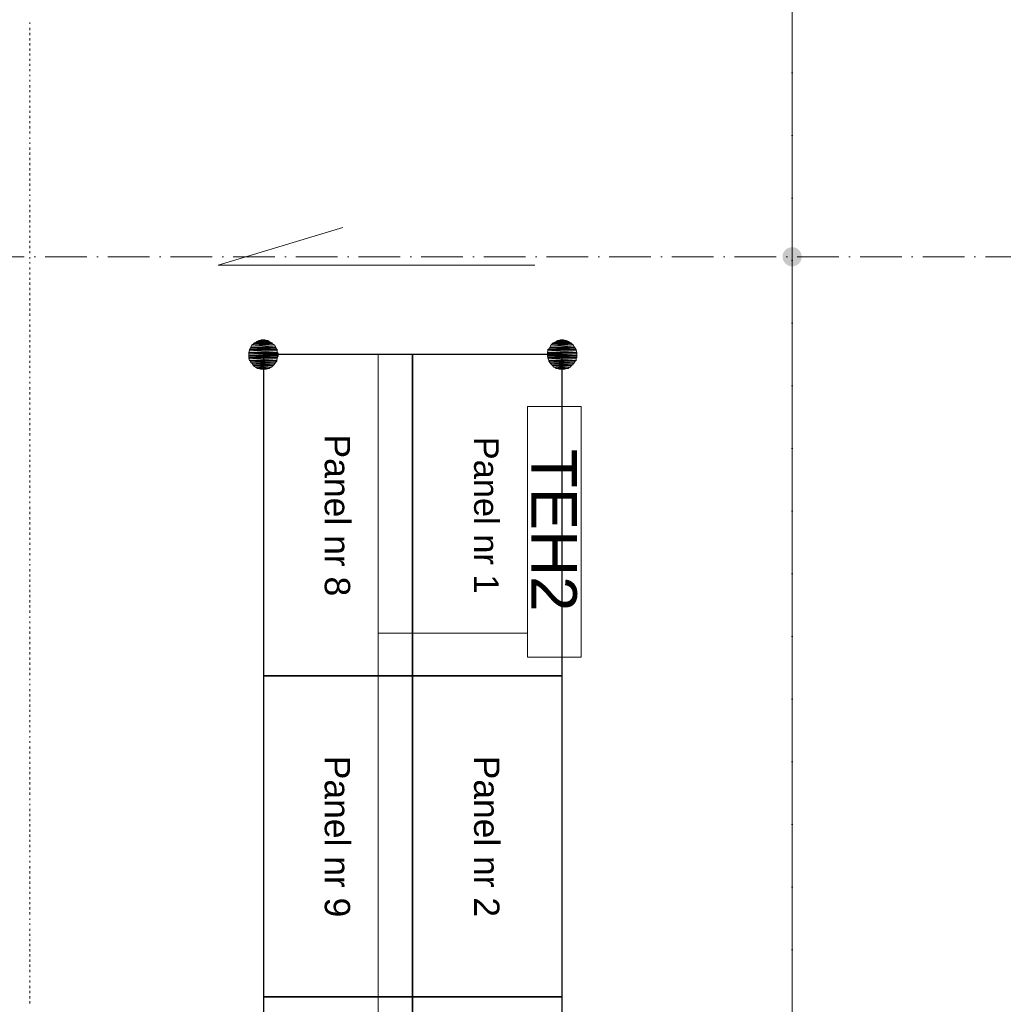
# Model space of a CAD drawing. Header units: centimetres. Extents: x -16053 to 7031, y -7778 to 254.
# Tile 172 of 256: x -5282 to -4716, y -2667 to -2100. Entities that reach past the tile are written whole.
import ezdxf

# ---------------------------------------------------------------- set-up
doc = ezdxf.new("R2010")
doc.units = ezdxf.units.CM
doc.header["$MEASUREMENT"] = 0
doc.linetypes.add('ACAD_ISO10W100', pattern=[18, 12, -3, 0, -3])
doc.layers.get('0').update_dxf_attribs({"linetype": 'CONTINUOUS'})
doc.layers.add('ODGROMÓWKA', color=3, linetype='ACAD_ISO10W100', lineweight=13)
doc.styles.add('Arial$001', font='arial.ttf', dxfattribs={"height": 2.232})

# ---------------------------------------------------------------- blocks, each defined once
blk = doc.blocks.new('G$C4A19DF77')
h = blk.add_hatch(color=1)
h.paths.add_polyline_path([(13.965, 252.497), (12.906, 252.497), (14.097, 252.415)])
h.paths.add_polyline_path([(12.906, 252.497), (14.097, 252.415), (12.823, 252.415)])
h.paths.add_polyline_path([(14.097, 252.415), (12.823, 252.415), (12.79, 252.415)])
h = blk.add_hatch(color=1)
h.paths.add_polyline_path([(13.965, 252.53), (12.956, 252.53), (13.965, 252.497)])
h.paths.add_polyline_path([(12.956, 252.53), (13.965, 252.497), (12.906, 252.497)])
h = blk.add_hatch(color=1)
h.paths.add_polyline_path([(13.849, 252.58), (13.039, 252.58), (13.965, 252.53)])
h.paths.add_polyline_path([(13.039, 252.58), (13.965, 252.53), (12.956, 252.53)])
h = blk.add_hatch(color=1)
h.paths.add_polyline_path([(13.8, 252.613), (13.088, 252.613), (13.849, 252.58)])
h.paths.add_polyline_path([(13.088, 252.613), (13.849, 252.58), (13.039, 252.58)])
h = blk.add_hatch(color=1)
h.paths.add_polyline_path([(13.717, 252.663), (13.204, 252.663), (13.8, 252.613)])
h.paths.add_polyline_path([(13.204, 252.663), (13.8, 252.613), (13.088, 252.613)])
h = blk.add_hatch(color=1)
h.paths.add_polyline_path([(13.551, 252.712), (13.336, 252.712), (13.684, 252.663)])
h.paths.add_polyline_path([(13.336, 252.712), (13.684, 252.663), (13.254, 252.663)])
h = blk.add_hatch(color=1)
h.paths.add_polyline_path([(31.206, 252.497), (30.114, 252.497), (31.306, 252.415)])
h.paths.add_polyline_path([(30.114, 252.497), (31.306, 252.415), (30.032, 252.415)])
h.paths.add_polyline_path([(31.306, 252.415), (30.032, 252.415)])
h.paths.add_polyline_path([(30.032, 252.415), (31.306, 252.415), (31.289, 252.415)])
h = blk.add_hatch(color=1)
h.paths.add_polyline_path([(31.173, 252.53), (30.147, 252.53), (31.206, 252.497)])
h.paths.add_polyline_path([(30.147, 252.53), (31.206, 252.497), (30.114, 252.497)])
h = blk.add_hatch(color=1)
h.paths.add_polyline_path([(31.091, 252.58), (30.247, 252.58), (31.173, 252.53)])
h.paths.add_polyline_path([(30.247, 252.58), (31.173, 252.53), (30.147, 252.53)])
h = blk.add_hatch(color=1)
h.paths.add_polyline_path([(31.041, 252.613), (30.329, 252.613), (31.091, 252.58)])
h.paths.add_polyline_path([(30.329, 252.613), (31.091, 252.58), (30.247, 252.58)])
h = blk.add_hatch(color=1)
h.paths.add_polyline_path([(30.909, 252.663), (30.412, 252.663), (31.041, 252.613)])
h.paths.add_polyline_path([(30.412, 252.663), (31.041, 252.613), (30.329, 252.613)])
h = blk.add_hatch(color=1)
h.paths.add_polyline_path([(30.743, 252.712), (30.578, 252.712), (30.875, 252.663)])
h.paths.add_polyline_path([(30.578, 252.712), (30.875, 252.663), (30.445, 252.663)])
h = blk.add_hatch(color=1)
h.paths.add_polyline_path([(14.263, 252.117), (12.658, 252.117), (14.263, 251.984)])
h.paths.add_polyline_path([(12.658, 252.117), (14.263, 251.984), (12.625, 251.984)])
h = blk.add_hatch(color=1)
h.paths.add_polyline_path([(14.263, 251.984), (12.625, 251.984), (14.313, 251.935)])
h.paths.add_polyline_path([(12.625, 251.984), (14.313, 251.935), (12.625, 251.935)])
h = blk.add_hatch(color=1)
h.paths.add_polyline_path([(14.313, 251.935), (12.625, 251.935), (14.313, 251.819)])
h.paths.add_polyline_path([(12.625, 251.935), (14.313, 251.819), (12.625, 251.819)])
h = blk.add_hatch(color=1)
h.paths.add_polyline_path([(14.18, 252.232), (12.708, 252.232), (14.263, 252.15)])
h.paths.add_polyline_path([(12.708, 252.232), (14.263, 252.15), (12.658, 252.15)])
h = blk.add_hatch(color=1)
h.paths.add_polyline_path([(14.263, 252.15), (12.658, 252.15), (14.263, 252.117)])
h.paths.add_polyline_path([(12.658, 252.15), (14.263, 252.117), (12.658, 252.117)])
h = blk.add_hatch(color=1)
h.paths.add_polyline_path([(14.18, 252.282), (12.741, 252.282), (14.18, 252.232)])
h.paths.add_polyline_path([(12.741, 252.282), (14.18, 252.232), (12.708, 252.232)])
h = blk.add_hatch(color=1)
h.paths.add_polyline_path([(14.097, 252.415), (12.79, 252.415), (14.18, 252.282)])
h.paths.add_polyline_path([(12.79, 252.415), (14.18, 252.282), (12.741, 252.282)])
h = blk.add_hatch(color=1)
h.paths.add_polyline_path([(31.471, 252.117), (29.85, 252.117), (31.504, 251.984)])
h.paths.add_polyline_path([(29.85, 252.117), (31.504, 251.984), (29.817, 251.984)])
h = blk.add_hatch(color=1)
h.paths.add_polyline_path([(31.504, 251.984), (29.817, 251.984), (31.504, 251.935)])
h.paths.add_polyline_path([(29.817, 251.984), (31.504, 251.935), (29.817, 251.935)])
h = blk.add_hatch(color=1)
h.paths.add_polyline_path([(31.504, 251.935), (29.817, 251.935), (31.504, 251.819)])
h.paths.add_polyline_path([(29.817, 251.935), (31.504, 251.819), (29.817, 251.819)])
h = blk.add_hatch(color=1)
h.paths.add_polyline_path([(31.422, 252.232), (29.949, 252.232), (31.471, 252.15)])
h.paths.add_polyline_path([(29.949, 252.232), (31.471, 252.15), (29.85, 252.15)])
h = blk.add_hatch(color=1)
h.paths.add_polyline_path([(31.471, 252.15), (29.85, 252.15), (31.471, 252.117)])
h.paths.add_polyline_path([(29.85, 252.15), (31.471, 252.117), (29.85, 252.117)])
h = blk.add_hatch(color=1)
h.paths.add_polyline_path([(31.306, 252.415), (30.032, 252.415), (31.388, 252.282)])
h.paths.add_polyline_path([(30.032, 252.415), (31.388, 252.282), (29.949, 252.282)])
h = blk.add_hatch(color=1)
h.paths.add_polyline_path([(31.388, 252.282), (29.949, 252.282), (31.422, 252.232)])
h.paths.add_polyline_path([(29.949, 252.282), (31.422, 252.232), (29.949, 252.232)])
h = blk.add_hatch(color=1)
h.paths.add_polyline_path([(14.313, 251.819), (12.625, 251.819), (14.313, 251.769)])
h.paths.add_polyline_path([(12.625, 251.819), (14.313, 251.769), (12.625, 251.769)])
h = blk.add_hatch(color=1)
h.paths.add_polyline_path([(14.313, 251.769), (12.625, 251.769), (14.263, 251.686)])
h.paths.add_polyline_path([(12.625, 251.769), (14.263, 251.686), (12.625, 251.686)])
h = blk.add_hatch(color=1)
h.paths.add_polyline_path([(14.263, 251.686), (12.625, 251.686), (14.263, 251.653)])
h.paths.add_polyline_path([(12.625, 251.686), (14.263, 251.653), (12.625, 251.653)])
h = blk.add_hatch(color=1)
h.paths.add_polyline_path([(14.263, 251.653), (12.625, 251.653), (14.23, 251.521)])
h.paths.add_polyline_path([(12.625, 251.653), (14.23, 251.521), (12.658, 251.521)])
h = blk.add_hatch(color=1)
h.paths.add_polyline_path([(14.23, 251.521), (12.658, 251.521), (14.23, 251.471)])
h.paths.add_polyline_path([(12.658, 251.521), (14.23, 251.471), (12.708, 251.471)])
h = blk.add_hatch(color=1)
h.paths.add_polyline_path([(14.23, 251.471), (12.708, 251.471), (14.147, 251.389)])
h.paths.add_polyline_path([(12.708, 251.471), (14.147, 251.389), (12.741, 251.389)])
h = blk.add_hatch(color=1)
h.paths.add_polyline_path([(14.147, 251.389), (12.741, 251.389), (14.147, 251.356)])
h.paths.add_polyline_path([(12.741, 251.389), (14.147, 251.356), (12.79, 251.356)])
h = blk.add_hatch(color=1)
h.paths.add_polyline_path([(31.504, 251.819), (29.817, 251.819), (31.504, 251.769)])
h.paths.add_polyline_path([(29.817, 251.819), (31.504, 251.769), (29.817, 251.769)])
h = blk.add_hatch(color=1)
h.paths.add_polyline_path([(31.504, 251.769), (29.817, 251.769), (31.504, 251.686)])
h.paths.add_polyline_path([(29.817, 251.769), (31.504, 251.686), (29.85, 251.686)])
h = blk.add_hatch(color=1)
h.paths.add_polyline_path([(31.504, 251.686), (29.85, 251.686), (31.471, 251.653)])
h.paths.add_polyline_path([(29.85, 251.686), (31.471, 251.653), (29.85, 251.653)])
h = blk.add_hatch(color=1)
h.paths.add_polyline_path([(31.471, 251.653), (29.85, 251.653), (31.471, 251.521)])
h.paths.add_polyline_path([(29.85, 251.653), (31.471, 251.521), (29.899, 251.521)])
h = blk.add_hatch(color=1)
h.paths.add_polyline_path([(31.471, 251.521), (29.899, 251.521), (31.422, 251.471)])
h.paths.add_polyline_path([(29.899, 251.521), (31.422, 251.471), (29.899, 251.471)])
h = blk.add_hatch(color=1)
h.paths.add_polyline_path([(31.422, 251.471), (29.899, 251.471), (31.388, 251.389)])
h.paths.add_polyline_path([(29.899, 251.471), (31.388, 251.389), (29.982, 251.389)])
h = blk.add_hatch(color=1)
h.paths.add_polyline_path([(31.388, 251.389), (29.982, 251.389), (31.339, 251.356)])
h.paths.add_polyline_path([(29.982, 251.389), (31.339, 251.356), (29.982, 251.356)])
h = blk.add_hatch(color=1)
h.paths.add_polyline_path([(14.147, 251.356), (12.79, 251.356), (14.064, 251.256)])
h.paths.add_polyline_path([(12.79, 251.356), (14.064, 251.256), (12.873, 251.256)])
h = blk.add_hatch(color=1)
h.paths.add_polyline_path([(14.064, 251.256), (12.873, 251.256), (14.015, 251.223)])
h.paths.add_polyline_path([(12.873, 251.256), (14.015, 251.223), (12.873, 251.223)])
h = blk.add_hatch(color=1)
h.paths.add_polyline_path([(14.015, 251.223), (12.873, 251.223), (13.932, 251.14)])
h.paths.add_polyline_path([(12.873, 251.223), (13.932, 251.14), (13.005, 251.14)])
h = blk.add_hatch(color=1)
h.paths.add_polyline_path([(13.882, 251.14), (13.005, 251.14), (13.8, 251.058)])
h.paths.add_polyline_path([(13.005, 251.14), (13.8, 251.058), (13.121, 251.058)])
h = blk.add_hatch(color=1)
h.paths.add_polyline_path([(13.767, 251.058), (13.171, 251.058), (13.634, 251.008)])
h.paths.add_polyline_path([(13.171, 251.058), (13.634, 251.008), (13.303, 251.008)])
h = blk.add_hatch(color=1)
h.paths.add_polyline_path([(31.339, 251.356), (29.982, 251.356), (31.256, 251.256)])
h.paths.add_polyline_path([(29.982, 251.356), (31.256, 251.256), (30.065, 251.256)])
h = blk.add_hatch(color=1)
h.paths.add_polyline_path([(31.256, 251.256), (30.065, 251.256), (31.206, 251.223)])
h.paths.add_polyline_path([(30.065, 251.256), (31.206, 251.223), (30.114, 251.223)])
h = blk.add_hatch(color=1)
h.paths.add_polyline_path([(31.206, 251.223), (30.114, 251.223), (31.124, 251.14)])
h.paths.add_polyline_path([(30.114, 251.223), (31.124, 251.14), (30.197, 251.14)])
h = blk.add_hatch(color=1)
h.paths.add_polyline_path([(31.091, 251.14), (30.247, 251.14), (31.008, 251.058)])
h.paths.add_polyline_path([(30.247, 251.14), (31.008, 251.058), (30.329, 251.058)])
h = blk.add_hatch(color=1)
h.paths.add_polyline_path([(30.958, 251.058), (30.363, 251.058), (30.826, 251.008)])
h.paths.add_polyline_path([(30.363, 251.058), (30.826, 251.008), (30.495, 251.008)])
at = {"color": 1, "linetype": 'Continuous', "lineweight": 5}
for points in [[(12.906, 252.497), (14.097, 252.415), (12.823, 252.415)], [(12.956, 252.53), (13.965, 252.497), (12.906, 252.497)], [(13.965, 252.497), (12.906, 252.497), (14.097, 252.415)], [(13.039, 252.58), (13.965, 252.53), (12.956, 252.53)], [(13.965, 252.53), (12.956, 252.53), (13.965, 252.497)], [(13.088, 252.613), (13.849, 252.58), (13.039, 252.58)], [(13.849, 252.58), (13.039, 252.58), (13.965, 252.53)], [(13.204, 252.663), (13.8, 252.613), (13.088, 252.613)], [(13.8, 252.613), (13.088, 252.613), (13.849, 252.58)], [(13.254, 252.663), (13.717, 252.663), (13.204, 252.663)], [(13.717, 252.663), (13.204, 252.663), (13.8, 252.613)], [(13.336, 252.712), (13.684, 252.663), (13.254, 252.663)], [(13.684, 252.663), (13.254, 252.663), (13.717, 252.663)], [(13.502, 252.712), (13.551, 252.712), (13.336, 252.712)], [(13.551, 252.712), (13.336, 252.712), (13.684, 252.663)], [(30.114, 252.497), (31.306, 252.415), (30.032, 252.415)], [(30.147, 252.53), (31.206, 252.497), (30.114, 252.497)], [(31.206, 252.497), (30.114, 252.497), (31.306, 252.415)], [(30.247, 252.58), (31.173, 252.53), (30.147, 252.53)], [(31.173, 252.53), (30.147, 252.53), (31.206, 252.497)], [(30.329, 252.613), (31.091, 252.58), (30.247, 252.58)], [(31.091, 252.58), (30.247, 252.58), (31.173, 252.53)], [(30.412, 252.663), (31.041, 252.613), (30.329, 252.613)], [(31.041, 252.613), (30.329, 252.613), (31.091, 252.58)], [(30.445, 252.663), (30.909, 252.663), (30.412, 252.663)], [(30.909, 252.663), (30.412, 252.663), (31.041, 252.613)], [(30.578, 252.712), (30.875, 252.663), (30.445, 252.663)], [(30.875, 252.663), (30.445, 252.663), (30.909, 252.663)], [(30.743, 252.712), (30.578, 252.712), (30.578, 252.712)], [(30.743, 252.712), (30.578, 252.712), (30.875, 252.663)], [(12.658, 252.117), (14.263, 251.984), (12.625, 251.984)], [(14.263, 251.984), (12.625, 251.984), (14.313, 251.935)], [(12.625, 251.984), (14.313, 251.935), (12.625, 251.935)], [(14.313, 251.935), (12.625, 251.935), (14.313, 251.819)], [(12.625, 251.935), (14.313, 251.819), (12.625, 251.819)], [(12.708, 252.232), (14.263, 252.15), (12.658, 252.15)], [(14.263, 252.15), (12.658, 252.15), (14.263, 252.117)], [(12.658, 252.15), (14.263, 252.117), (12.658, 252.117)], [(14.263, 252.117), (12.658, 252.117), (14.263, 251.984)], [(12.741, 252.282), (14.18, 252.232), (12.708, 252.232)], [(14.18, 252.232), (12.708, 252.232), (14.263, 252.15)], [(12.79, 252.415), (14.18, 252.282), (12.741, 252.282)], [(14.18, 252.282), (12.741, 252.282), (14.18, 252.232)], [(14.097, 252.415), (12.823, 252.415), (12.79, 252.415)], [(14.097, 252.415), (12.79, 252.415), (14.18, 252.282)], [(12.823, 252.415), (14.097, 252.415), (14.097, 252.415)], [(29.85, 252.117), (31.504, 251.984), (29.817, 251.984)], [(31.504, 251.984), (29.817, 251.984), (31.504, 251.935)], [(29.817, 251.984), (31.504, 251.935), (29.817, 251.935)], [(31.504, 251.935), (29.817, 251.935), (31.504, 251.819)], [(29.817, 251.935), (31.504, 251.819), (29.817, 251.819)], [(29.949, 252.232), (31.471, 252.15), (29.85, 252.15)], [(31.471, 252.15), (29.85, 252.15), (31.471, 252.117)], [(29.85, 252.15), (31.471, 252.117), (29.85, 252.117)], [(31.471, 252.117), (29.85, 252.117), (31.504, 251.984)], [(30.032, 252.415), (31.388, 252.282), (29.949, 252.282)], [(31.388, 252.282), (29.949, 252.282), (31.422, 252.232)], [(29.949, 252.282), (31.422, 252.232), (29.949, 252.232)], [(31.422, 252.232), (29.949, 252.232), (31.471, 252.15)], [(31.306, 252.415), (30.032, 252.415)], [(30.032, 252.415), (31.306, 252.415), (31.289, 252.415)], [(31.306, 252.415), (30.032, 252.415), (31.388, 252.282)], [(14.313, 251.819), (12.625, 251.819), (14.313, 251.769)], [(12.625, 251.819), (14.313, 251.769), (12.625, 251.769)], [(14.313, 251.769), (12.625, 251.769), (14.263, 251.686)], [(12.625, 251.769), (14.263, 251.686), (12.625, 251.686)], [(14.263, 251.686), (12.625, 251.686), (14.263, 251.653)], [(12.625, 251.686), (14.263, 251.653), (12.625, 251.653)], [(14.263, 251.653), (12.625, 251.653), (14.23, 251.521)], [(12.625, 251.653), (14.23, 251.521), (12.658, 251.521)], [(14.23, 251.521), (12.658, 251.521), (14.23, 251.471)], [(12.658, 251.521), (14.23, 251.471), (12.708, 251.471)], [(14.23, 251.471), (12.708, 251.471), (14.147, 251.389)], [(12.708, 251.471), (14.147, 251.389), (12.741, 251.389)], [(14.147, 251.389), (12.741, 251.389), (14.147, 251.356)], [(12.741, 251.389), (14.147, 251.356), (12.79, 251.356)], [(31.504, 251.819), (29.817, 251.819), (31.504, 251.769)], [(29.817, 251.819), (31.504, 251.769), (29.817, 251.769)], [(31.504, 251.769), (29.817, 251.769), (31.504, 251.686)], [(29.817, 251.769), (31.504, 251.686), (29.85, 251.686)], [(31.504, 251.686), (29.85, 251.686), (31.471, 251.653)], [(29.85, 251.686), (31.471, 251.653), (29.85, 251.653)], [(31.471, 251.653), (29.85, 251.653), (31.471, 251.521)], [(29.85, 251.653), (31.471, 251.521), (29.899, 251.521)], [(31.471, 251.521), (29.899, 251.521), (31.422, 251.471)], [(29.899, 251.521), (31.422, 251.471), (29.899, 251.471)], [(31.422, 251.471), (29.899, 251.471), (31.388, 251.389)], [(29.899, 251.471), (31.388, 251.389), (29.982, 251.389)], [(31.388, 251.389), (29.982, 251.389), (31.339, 251.356)], [(29.982, 251.389), (31.339, 251.356), (29.982, 251.356)], [(14.147, 251.356), (12.79, 251.356), (14.064, 251.256)], [(12.79, 251.356), (14.064, 251.256), (12.873, 251.256)], [(14.064, 251.256), (12.873, 251.256), (14.015, 251.223)], [(12.873, 251.256), (14.015, 251.223), (12.873, 251.223)], [(14.015, 251.223), (12.873, 251.223), (13.932, 251.14)], [(12.873, 251.223), (13.932, 251.14), (13.005, 251.14)], [(13.882, 251.14), (13.882, 251.14), (13.005, 251.14)], [(13.882, 251.14), (13.005, 251.14), (13.932, 251.14)], [(13.882, 251.14), (13.005, 251.14), (13.8, 251.058)], [(13.005, 251.14), (13.8, 251.058), (13.121, 251.058)], [(13.8, 251.058), (13.121, 251.058), (13.767, 251.058)], [(13.121, 251.058), (13.767, 251.058), (13.171, 251.058)], [(13.767, 251.058), (13.171, 251.058), (13.634, 251.008)], [(13.171, 251.058), (13.634, 251.008), (13.303, 251.008)], [(13.634, 251.008), (13.551, 251.008), (13.303, 251.008)], [(13.551, 251.008), (13.303, 251.008)], [(13.303, 251.008), (13.551, 251.008), (13.469, 251.008)], [(31.339, 251.356), (29.982, 251.356), (31.256, 251.256)], [(29.982, 251.356), (31.256, 251.256), (30.065, 251.256)], [(31.256, 251.256), (30.065, 251.256), (31.206, 251.223)], [(30.065, 251.256), (31.206, 251.223), (30.114, 251.223)], [(31.206, 251.223), (30.114, 251.223), (31.124, 251.14)], [(30.114, 251.223), (31.124, 251.14), (30.197, 251.14)], [(31.124, 251.14), (30.197, 251.14), (31.091, 251.14)], [(30.197, 251.14), (31.091, 251.14), (30.247, 251.14)], [(31.091, 251.14), (30.247, 251.14), (31.008, 251.058)], [(30.247, 251.14), (31.008, 251.058), (30.329, 251.058)], [(31.008, 251.058), (30.329, 251.058), (30.958, 251.058)], [(30.329, 251.058), (30.958, 251.058), (30.363, 251.058)], [(30.958, 251.058), (30.363, 251.058), (30.826, 251.008)], [(30.363, 251.058), (30.826, 251.008), (30.495, 251.008)], [(30.495, 251.008), (30.528, 251.008), (30.793, 251.008)], [(30.495, 251.008), (30.826, 251.008), (30.793, 251.008)], [(30.528, 251.008), (30.793, 251.008), (30.71, 251.008)], [(31.769, 248.857), (31.769, 234.412), (28.675, 234.412), (28.675, 248.857)]]:
    blk.add_lwpolyline(points, close=True, dxfattribs=at)
at = {"color": 3, "linetype": 'Continuous', "lineweight": 25}
for points in [[(13.469, 251.852), (13.469, 233.353), (22.056, 233.353), (22.056, 251.852)], [(22.056, 251.852), (22.056, 233.353), (30.66, 233.353), (30.66, 251.852)], [(13.469, 233.353), (13.469, 214.838), (22.056, 214.838), (22.056, 233.353)], [(22.056, 233.353), (22.056, 214.838), (30.66, 214.838), (30.66, 233.353)], [(13.469, 214.838), (13.469, 196.322), (22.056, 196.322), (22.056, 214.838)], [(22.056, 214.838), (22.056, 196.322), (30.66, 196.322), (30.66, 214.838)]]:
    blk.add_lwpolyline(points, close=True, dxfattribs=at)
at = {"color": 12, "linetype": 'Continuous', "lineweight": 18, "true_color": 0xb80000}
for points in [[(20.071, 122.277), (20.071, 251.852), (20.071, 251.852)], [(20.071, 235.802), (28.675, 235.802), (28.675, 235.802)]]:
    blk.add_lwpolyline(points, dxfattribs=at)
at = {"color": 3, "style": 'Arial$001'}
for s, height, p in [('Panel nr 8', 1.4643, (16.993, 247.252)), ('Panel nr 1', 1.4188, (25.597, 247.12)), ('Panel nr 9', 1.4618, (16.993, 228.737)), ('Panel nr 2', 1.4593, (25.597, 228.737))]:
    blk.add_text(s, height=height, rotation=270, dxfattribs=at).set_placement(p)
at = {"color": 1, "style": 'Arial$001'}
blk.add_text('TEH2', height=2.6239, rotation=270, dxfattribs=at).set_placement((28.89, 246.425))

msp = doc.modelspace()

# ---------------------------------------------------------------- hatches: boundary and pattern name
at = {"layer": 'ODGROMÓWKA'}
h = msp.add_hatch(color=256, dxfattribs=at)
edge = h.paths.add_edge_path()
edge.add_arc((-4837.359, -2236.22), 5.528, 0, 360)

# ---------------------------------------------------------------- linework, layer by layer
at = {"color": 252, "linetype": 'Continuous', "lineweight": 9, "true_color": 0x989898}
for points in [[(-4837.359, -4708.792), (-4837.359, -1350.534), (-4837.359, -800.583), (-4358.034, -325.557)], [(-4985.557, -2241.041), (-5167.992, -2241.041), (-5096.043, -2219.374)]]:
    msp.add_lwpolyline(points, dxfattribs=at)
at = {"color": 254, "linetype": 'Continuous', "lineweight": 5, "true_color": 0xfdc4fd}
for points in [[(-5276.493, -2101.279), (-5276.493, -2102.106), (-5276.493, -2102.106)], [(-5276.493, -2104.256), (-5276.493, -2105.58), (-5276.493, -2105.58)], [(-5276.493, -2107.234), (-5276.493, -2108.557), (-5276.493, -2108.557)], [(-5276.493, -2110.211), (-5276.493, -2111.534), (-5276.493, -2111.534)], [(-5276.493, -2113.188), (-5276.493, -2114.511), (-5276.493, -2114.511)], [(-5276.493, -2116.165), (-5276.493, -2117.488), (-5276.493, -2117.488)], [(-5276.493, -2119.142), (-5276.493, -2120.3), (-5276.493, -2120.3)], [(-5276.493, -2122.12), (-5276.493, -2123.277), (-5276.493, -2123.277)], [(-5276.493, -2125.097), (-5276.493, -2126.255), (-5276.493, -2126.255)], [(-5276.493, -2128.074), (-5276.493, -2129.232), (-5276.493, -2129.232)], [(-5276.493, -2131.382), (-5276.493, -2132.209), (-5276.493, -2132.209)], [(-5276.493, -2134.359), (-5276.493, -2135.186), (-5276.493, -2135.186)], [(-5276.493, -2137.336), (-5276.493, -2138.659), (-5276.493, -2138.659)], [(-5276.493, -2140.313), (-5276.493, -2141.471), (-5276.493, -2141.471)], [(-5276.493, -2143.291), (-5276.493, -2144.448), (-5276.493, -2144.448)], [(-5276.493, -2146.268), (-5276.493, -2147.426), (-5276.493, -2147.426)], [(-5276.493, -2149.245), (-5276.493, -2150.403), (-5276.493, -2150.403)], [(-5276.493, -2152.057), (-5276.493, -2153.38), (-5276.493, -2153.38)], [(-5276.493, -2155.034), (-5276.493, -2156.357), (-5276.493, -2156.357)], [(-5276.493, -2158.011), (-5276.493, -2159.334), (-5276.493, -2159.334)], [(-5276.493, -2160.988), (-5276.493, -2162.311), (-5276.493, -2162.311)], [(-5276.493, -2163.965), (-5276.493, -2165.289), (-5276.493, -2165.289)], [(-5276.493, -2167.439), (-5276.493, -2168.266), (-5276.493, -2168.266)], [(-5276.493, -2170.416), (-5276.493, -2171.243), (-5276.493, -2171.243)], [(-5276.493, -2173.228), (-5276.493, -2174.551), (-5276.493, -2174.551)], [(-5276.493, -2176.205), (-5276.493, -2177.528), (-5276.493, -2177.528)], [(-5276.493, -2179.182), (-5276.493, -2180.505), (-5276.493, -2180.505)], [(-5276.493, -2182.159), (-5276.493, -2183.483), (-5276.493, -2183.483)], [(-5276.493, -2185.137), (-5276.493, -2186.46), (-5276.493, -2186.46)], [(-5276.493, -2188.114), (-5276.493, -2189.437), (-5276.493, -2189.437)], [(-5276.493, -2191.091), (-5276.493, -2192.414), (-5276.493, -2192.414)], [(-5276.493, -2194.068), (-5276.493, -2195.391), (-5276.493, -2195.391)], [(-5276.493, -2197.045), (-5276.493, -2198.203), (-5276.493, -2198.203)], [(-5276.493, -2200.353), (-5276.493, -2201.18), (-5276.493, -2201.18)], [(-5276.493, -2203.33), (-5276.493, -2204.157), (-5276.493, -2204.157)], [(-5276.493, -2206.308), (-5276.493, -2207.631), (-5276.493, -2207.631)], [(-5276.493, -2209.285), (-5276.493, -2210.608), (-5276.493, -2210.608)], [(-5276.493, -2212.262), (-5276.493, -2213.585), (-5276.493, -2213.585)], [(-5276.493, -2215.239), (-5276.493, -2216.562), (-5276.493, -2216.562)], [(-5276.493, -2218.216), (-5276.493, -2219.374), (-5276.493, -2219.374)], [(-5276.493, -2221.193), (-5276.493, -2222.351), (-5276.493, -2222.351)], [(-5276.493, -2224.171), (-5276.493, -2225.328), (-5276.493, -2225.328)], [(-5276.493, -2227.148), (-5276.493, -2228.306), (-5276.493, -2228.306)], [(-5276.493, -2229.96), (-5276.493, -2231.283), (-5276.493, -2231.283)], [(-5276.493, -2232.937), (-5276.493, -2234.26), (-5276.493, -2234.26)], [(-5276.493, -2236.41), (-5276.493, -2237.237), (-5276.493, -2237.237)], [(-5276.493, -2239.387), (-5276.493, -2240.214), (-5276.493, -2240.214)], [(-5276.493, -2242.364), (-5276.493, -2243.522), (-5276.493, -2243.522)], [(-5276.493, -2245.342), (-5276.493, -2246.499), (-5276.493, -2246.499)], [(-5276.493, -2248.319), (-5276.493, -2249.477), (-5276.493, -2249.477)], [(-5276.493, -2251.131), (-5276.493, -2252.454), (-5276.493, -2252.454)], [(-5276.493, -2254.108), (-5276.493, -2255.431), (-5276.493, -2255.431)], [(-5276.493, -2257.085), (-5276.493, -2258.408), (-5276.493, -2258.408)], [(-5276.493, -2260.062), (-5276.493, -2261.385), (-5276.493, -2261.385)], [(-5276.493, -2263.039), (-5276.493, -2264.363), (-5276.493, -2264.363)], [(-5276.493, -2266.017), (-5276.493, -2267.34), (-5276.493, -2267.34)], [(-5276.493, -2268.994), (-5276.493, -2270.317), (-5276.493, -2270.317)], [(-5276.493, -2272.302), (-5276.493, -2273.294), (-5276.493, -2273.294)], [(-5276.493, -2275.279), (-5276.493, -2276.602), (-5276.493, -2276.602)], [(-5276.493, -2278.256), (-5276.493, -2279.579), (-5276.493, -2279.579)], [(-5276.493, -2281.233), (-5276.493, -2282.556), (-5276.493, -2282.556)], [(-5276.493, -2284.21), (-5276.493, -2285.534), (-5276.493, -2285.534)], [(-5276.493, -2287.188), (-5276.493, -2288.511), (-5276.493, -2288.511)], [(-5276.493, -2290.165), (-5276.493, -2291.488), (-5276.493, -2291.488)], [(-5276.493, -2293.142), (-5276.493, -2294.465), (-5276.493, -2294.465)], [(-5276.493, -2296.119), (-5276.493, -2297.442), (-5276.493, -2297.442)], [(-5276.493, -2299.096), (-5276.493, -2300.254), (-5276.493, -2300.254)], [(-5276.493, -2302.073), (-5276.493, -2303.231), (-5276.493, -2303.231)], [(-5276.493, -2305.381), (-5276.493, -2306.208), (-5276.493, -2306.208)], [(-5276.493, -2308.359), (-5276.493, -2309.186), (-5276.493, -2309.186)], [(-5276.493, -2311.336), (-5276.493, -2312.659), (-5276.493, -2312.659)], [(-5276.493, -2314.313), (-5276.493, -2315.636), (-5276.493, -2315.636)], [(-5276.493, -2317.29), (-5276.493, -2318.613), (-5276.493, -2318.613)], [(-5276.493, -2320.267), (-5276.493, -2321.425), (-5276.493, -2321.425)], [(-5276.493, -2323.245), (-5276.493, -2324.402), (-5276.493, -2324.402)], [(-5276.493, -2326.222), (-5276.493, -2327.38), (-5276.493, -2327.38)], [(-5276.493, -2329.199), (-5276.493, -2330.357), (-5276.493, -2330.357)], [(-5276.493, -2332.011), (-5276.493, -2333.334), (-5276.493, -2333.334)], [(-5276.493, -2334.988), (-5276.493, -2336.311), (-5276.493, -2336.311)], [(-5276.493, -2337.965), (-5276.493, -2339.288), (-5276.493, -2339.288)], [(-5276.493, -2341.438), (-5276.493, -2342.265), (-5276.493, -2342.265)], [(-5276.493, -2344.416), (-5276.493, -2345.573), (-5276.493, -2345.573)], [(-5276.493, -2347.393), (-5276.493, -2348.551), (-5276.493, -2348.551)], [(-5276.493, -2350.37), (-5276.493, -2351.528), (-5276.493, -2351.528)], [(-5276.493, -2353.182), (-5276.493, -2354.505), (-5276.493, -2354.505)], [(-5276.493, -2356.159), (-5276.493, -2357.482), (-5276.493, -2357.482)], [(-5276.493, -2359.136), (-5276.493, -2360.459), (-5276.493, -2360.459)], [(-5276.493, -2362.113), (-5276.493, -2363.436), (-5276.493, -2363.436)], [(-5276.493, -2365.09), (-5276.493, -2366.414), (-5276.493, -2366.414)], [(-5276.493, -2368.068), (-5276.493, -2369.391), (-5276.493, -2369.391)], [(-5276.493, -2371.045), (-5276.493, -2372.368), (-5276.493, -2372.368)], [(-5276.493, -2374.353), (-5276.493, -2375.345), (-5276.493, -2375.345)], [(-5276.493, -2377.33), (-5276.493, -2378.157), (-5276.493, -2378.157)], [(-5276.493, -2380.307), (-5276.493, -2381.63), (-5276.493, -2381.63)], [(-5276.493, -2383.284), (-5276.493, -2384.607), (-5276.493, -2384.607)], [(-5276.493, -2386.261), (-5276.493, -2387.585), (-5276.493, -2387.585)], [(-5276.493, -2389.239), (-5276.493, -2390.562), (-5276.493, -2390.562)], [(-5276.493, -2392.216), (-5276.493, -2393.539), (-5276.493, -2393.539)], [(-5276.493, -2395.193), (-5276.493, -2396.516), (-5276.493, -2396.516)], [(-5276.493, -2398.17), (-5276.493, -2399.328), (-5276.493, -2399.328)], [(-5276.493, -2401.147), (-5276.493, -2402.305), (-5276.493, -2402.305)], [(-5276.493, -2404.125), (-5276.493, -2405.282), (-5276.493, -2405.282)], [(-5276.493, -2407.102), (-5276.493, -2408.26), (-5276.493, -2408.26)], [(-5276.493, -2410.41), (-5276.493, -2411.237), (-5276.493, -2411.237)], [(-5276.493, -2413.387), (-5276.493, -2414.214), (-5276.493, -2414.214)], [(-5276.493, -2416.364), (-5276.493, -2417.687), (-5276.493, -2417.687)], [(-5276.493, -2419.341), (-5276.493, -2420.499), (-5276.493, -2420.499)], [(-5276.493, -2422.318), (-5276.493, -2423.476), (-5276.493, -2423.476)], [(-5276.493, -2425.296), (-5276.493, -2426.453), (-5276.493, -2426.453)], [(-5276.493, -2428.273), (-5276.493, -2429.431), (-5276.493, -2429.431)], [(-5276.493, -2431.085), (-5276.493, -2432.408), (-5276.493, -2432.408)], [(-5276.493, -2434.062), (-5276.493, -2435.385), (-5276.493, -2435.385)], [(-5276.493, -2437.039), (-5276.493, -2438.362), (-5276.493, -2438.362)], [(-5276.493, -2440.016), (-5276.493, -2441.339), (-5276.493, -2441.339)], [(-5276.493, -2443.489), (-5276.493, -2444.316), (-5276.493, -2444.316)], [(-5276.493, -2446.467), (-5276.493, -2447.294), (-5276.493, -2447.294)], [(-5276.493, -2449.444), (-5276.493, -2450.602), (-5276.493, -2450.602)], [(-5276.493, -2452.256), (-5276.493, -2453.579), (-5276.493, -2453.579)], [(-5276.493, -2455.233), (-5276.493, -2456.556), (-5276.493, -2456.556)], [(-5276.493, -2458.21), (-5276.493, -2459.533), (-5276.493, -2459.533)], [(-5276.493, -2461.187), (-5276.493, -2462.51), (-5276.493, -2462.51)], [(-5276.493, -2464.164), (-5276.493, -2465.488), (-5276.493, -2465.488)], [(-5276.493, -2467.142), (-5276.493, -2468.465), (-5276.493, -2468.465)], [(-5276.493, -2470.119), (-5276.493, -2471.442), (-5276.493, -2471.442)], [(-5276.493, -2473.096), (-5276.493, -2474.419), (-5276.493, -2474.419)], [(-5276.493, -2476.073), (-5276.493, -2477.396), (-5276.493, -2477.396)], [(-5276.493, -2479.381), (-5276.493, -2480.208), (-5276.493, -2480.208)], [(-5276.493, -2482.358), (-5276.493, -2483.185), (-5276.493, -2483.185)], [(-5276.493, -2485.335), (-5276.493, -2486.659), (-5276.493, -2486.659)], [(-5276.493, -2488.313), (-5276.493, -2489.636), (-5276.493, -2489.636)], [(-5276.493, -2491.29), (-5276.493, -2492.613), (-5276.493, -2492.613)], [(-5276.493, -2494.267), (-5276.493, -2495.59), (-5276.493, -2495.59)], [(-5276.493, -2497.244), (-5276.493, -2498.567), (-5276.493, -2498.567)], [(-5276.493, -2500.221), (-5276.493, -2501.379), (-5276.493, -2501.379)], [(-5276.493, -2503.198), (-5276.493, -2504.356), (-5276.493, -2504.356)], [(-5276.493, -2506.176), (-5276.493, -2507.333), (-5276.493, -2507.333)], [(-5276.493, -2509.153), (-5276.493, -2510.311), (-5276.493, -2510.311)], [(-5276.493, -2512.461), (-5276.493, -2513.288), (-5276.493, -2513.288)], [(-5276.493, -2515.438), (-5276.493, -2516.265), (-5276.493, -2516.265)], [(-5276.493, -2518.415), (-5276.493, -2519.738), (-5276.493, -2519.738)], [(-5276.493, -2521.392), (-5276.493, -2522.55), (-5276.493, -2522.55)], [(-5276.493, -2524.37), (-5276.493, -2525.527), (-5276.493, -2525.527)], [(-5276.493, -2527.347), (-5276.493, -2528.504), (-5276.493, -2528.504)], [(-5276.493, -2530.324), (-5276.493, -2531.482), (-5276.493, -2531.482)], [(-5276.493, -2533.136), (-5276.493, -2534.459), (-5276.493, -2534.459)], [(-5276.493, -2536.113), (-5276.493, -2537.436), (-5276.493, -2537.436)], [(-5276.493, -2539.09), (-5276.493, -2540.413), (-5276.493, -2540.413)], [(-5276.493, -2542.067), (-5276.493, -2543.39), (-5276.493, -2543.39)], [(-5276.493, -2545.044), (-5276.493, -2546.368), (-5276.493, -2546.368)], [(-5276.493, -2548.518), (-5276.493, -2549.345), (-5276.493, -2549.345)], [(-5276.493, -2551.495), (-5276.493, -2552.322), (-5276.493, -2552.322)], [(-5276.493, -2554.307), (-5276.493, -2555.63), (-5276.493, -2555.63)], [(-5276.493, -2557.284), (-5276.493, -2558.607), (-5276.493, -2558.607)], [(-5276.493, -2560.261), (-5276.493, -2561.584), (-5276.493, -2561.584)], [(-5276.493, -2563.238), (-5276.493, -2564.561), (-5276.493, -2564.561)], [(-5276.493, -2566.215), (-5276.493, -2567.539), (-5276.493, -2567.539)], [(-5276.493, -2569.193), (-5276.493, -2570.516), (-5276.493, -2570.516)], [(-5276.493, -2572.17), (-5276.493, -2573.493), (-5276.493, -2573.493)], [(-5276.493, -2575.147), (-5276.493, -2576.47), (-5276.493, -2576.47)], [(-5276.493, -2578.124), (-5276.493, -2579.282), (-5276.493, -2579.282)], [(-5276.493, -2581.432), (-5276.493, -2582.259), (-5276.493, -2582.259)], [(-5276.493, -2584.409), (-5276.493, -2585.236), (-5276.493, -2585.236)], [(-5276.493, -2587.386), (-5276.493, -2588.71), (-5276.493, -2588.71)], [(-5276.493, -2590.364), (-5276.493, -2591.687), (-5276.493, -2591.687)], [(-5276.493, -2593.341), (-5276.493, -2594.664), (-5276.493, -2594.664)], [(-5276.493, -2596.318), (-5276.493, -2597.641), (-5276.493, -2597.641)], [(-5276.493, -2599.295), (-5276.493, -2600.453), (-5276.493, -2600.453)], [(-5276.493, -2602.272), (-5276.493, -2603.43), (-5276.493, -2603.43)], [(-5276.493, -2605.25), (-5276.493, -2606.407), (-5276.493, -2606.407)], [(-5276.493, -2608.227), (-5276.493, -2609.385), (-5276.493, -2609.385)], [(-5276.493, -2611.039), (-5276.493, -2612.362), (-5276.493, -2612.362)], [(-5276.493, -2614.016), (-5276.493, -2615.339), (-5276.493, -2615.339)], [(-5276.493, -2617.489), (-5276.493, -2618.316), (-5276.493, -2618.316)], [(-5276.493, -2620.466), (-5276.493, -2621.293), (-5276.493, -2621.293)], [(-5276.493, -2623.443), (-5276.493, -2624.601), (-5276.493, -2624.601)], [(-5276.493, -2626.421), (-5276.493, -2627.578), (-5276.493, -2627.578)], [(-5276.493, -2629.398), (-5276.493, -2630.556), (-5276.493, -2630.556)], [(-5276.493, -2632.21), (-5276.493, -2633.533), (-5276.493, -2633.533)], [(-5276.493, -2635.187), (-5276.493, -2636.51), (-5276.493, -2636.51)], [(-5276.493, -2638.164), (-5276.493, -2639.487), (-5276.493, -2639.487)], [(-5276.493, -2641.141), (-5276.493, -2642.464), (-5276.493, -2642.464)], [(-5276.493, -2644.118), (-5276.493, -2645.441), (-5276.493, -2645.441)], [(-5276.493, -2647.095), (-5276.493, -2648.419), (-5276.493, -2648.419)], [(-5276.493, -2650.569), (-5276.493, -2651.396), (-5276.493, -2651.396)], [(-5276.493, -2653.381), (-5276.493, -2654.373), (-5276.493, -2654.373)], [(-5276.493, -2656.358), (-5276.493, -2657.681), (-5276.493, -2657.681)], [(-5276.493, -2659.335), (-5276.493, -2660.658), (-5276.493, -2660.658)], [(-5276.493, -2662.312), (-5276.493, -2663.635), (-5276.493, -2663.635)], [(-5276.493, -2665.289), (-5276.493, -2666.613), (-5276.493, -2666.613)]]:
    msp.add_lwpolyline(points, dxfattribs=at)
at = {"layer": 'ODGROMÓWKA', "ltscale": 2}
for points in [[(-6116.595, -801.381), (-5657.572, -800.583), (-4837.359, -800.583), (-4837.359, -5160.074)], [(-4377.168, -2236.22), (-5293.532, -2236.22)]]:
    msp.add_lwpolyline(points, dxfattribs=at)

# ---------------------------------------------------------------- block references
at = {"layer": 'ODGROMÓWKA', "xscale": 10, "yscale": 10}
msp.add_blockref('G$C4A19DF77', (-5276.493, -4811.174), dxfattribs=at)

doc.saveas('drawing.dxf')
